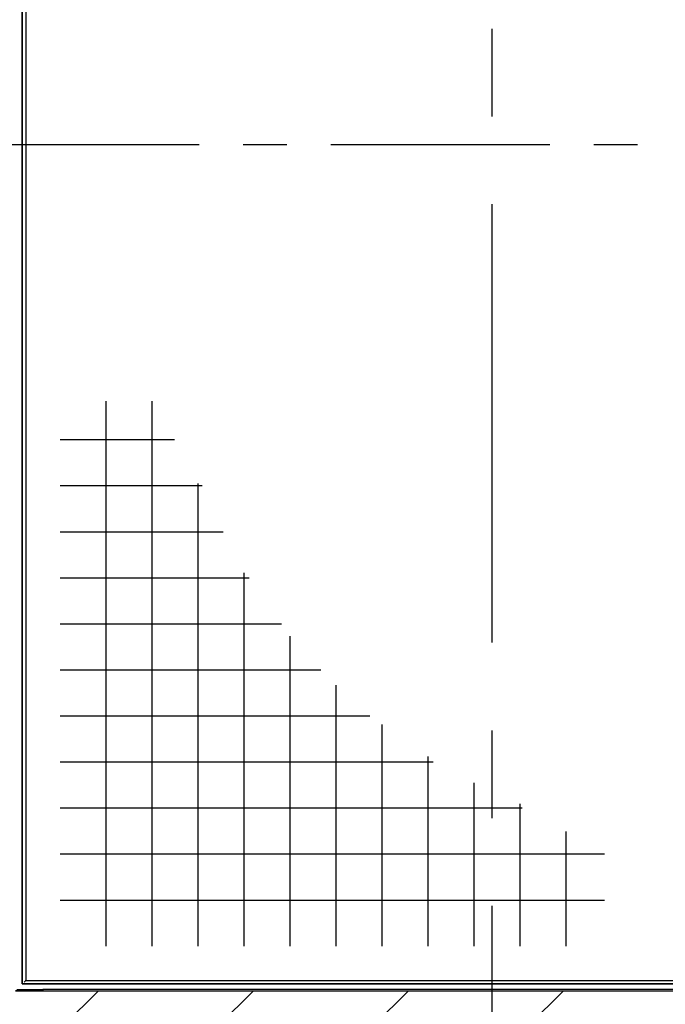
# Model space of a CAD drawing. Header units: millimetres. Extents: x 250 to 59450, y 0 to 41800.
# Tile 65 of 148: x 43589 to 44524, y 12477 to 13902. Entities that reach past the tile are written whole.
import ezdxf

# ---------------------------------------------------------------- set-up
doc = ezdxf.new("R2010")
doc.units = ezdxf.units.MM
doc.header["$LTSCALE"] = 50
doc.header["$PDSIZE"] = -1
doc.linetypes.add('CENTER', pattern=[10.16, 6.35, -1.27, 1.27, -1.27])
doc.linetypes.add('CENTERX2', pattern=[20.32, 12.7, -2.54, 2.54, -2.54])
doc.layers.add('KONTUR', color=7, linetype='Continuous')
doc.layers.add('SCHNITT', color=5, linetype='CENTER')
doc.styles.add('SLDTEXTSTYLE0', font='TXT', dxfattribs={"width": 0.605})

# ---------------------------------------------------------------- blocks, each defined once
blk = doc.blocks.new('Gitterrost')
at = {"color": 7, "linetype": 'Continuous', "lineweight": 0}
blk.add_point((0, 0), dxfattribs=at)
at = {"layer": 'KONTUR', "color": 8, "true_color": 0x808080}
for p, q in [((5817, -2483), (5817, -41924)), ((9150, -2483), (9150, -41924)), ((12483, -2483), (12483, -35964)), ((15817, -2483), (15817, -29510)), ((19150, -2483), (19150, -24930)), ((22483, -2483), (22483, -21376)), ((25817, -2483), (25817, -18520)), ((29150, -2483), (29150, -16196)), ((32483, -2483), (32483, -14306)), ((35817, -2483), (35817, -12787)), ((39150, -2483), (39150, -10787)), ((2483, -5817), (41924, -5817)), ((2483, -9150), (41924, -9150)), ((2483, -12483), (35964, -12483)), ((2483, -15817), (29510, -15817)), ((2483, -19150), (24930, -19150)), ((2483, -22483), (21376, -22483)), ((2483, -25817), (18520, -25817)), ((2483, -29150), (16196, -29150)), ((2483, -32483), (14306, -32483)), ((2483, -35817), (12787, -35817)), ((2483, -39150), (10787, -39150))]:
    blk.add_line(p, q, dxfattribs=at)
blk = doc.blocks.new('Block1')
at = {"color": 7, "linetype": 'Continuous', "rotation": 90.0000000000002}
blk.add_blockref('Gitterrost', (0, 0), dxfattribs=at)

msp = doc.modelspace()

# ---------------------------------------------------------------- hatches: boundary and pattern name
at = {"layer": 'SCHNITT', "linetype": 'Continuous', "lineweight": 18}
h = msp.add_hatch(dxfattribs=at)
h.set_pattern_fill('ANSI31', color=256, scale=50, angle=3e-322, style=0)
h.paths.add_polyline_path([(43582.36, 12496.38), (43622.36, 12496.38), (43622.36, 12498.38), (43584.36, 12498.38), (43584.36, 12536.38), (43582.36, 12536.38)], flags=0)
h = msp.add_hatch(dxfattribs=at)
h.set_pattern_fill('ANSI31', color=256, scale=50, angle=3e-322, style=0)
h.paths.add_polyline_path([(44582.36, 12496.38), (43582.36, 12496.38), (43582.36, 12446.38), (44582.36, 12446.38)], flags=0)

# ---------------------------------------------------------------- linework, layer by layer
at = {"color": 7, "linetype": 'CENTERX2'}
msp.add_line((44272.36, 24811.38), (44272.36, 6286.38), dxfattribs=at)
at = {"color": 250, "linetype": 'Continuous', "lineweight": 25, "true_color": 0x404040}
for p, q in [((43592.36, 12506.38), (43592.36, 16486.38)), ((43592.36, 16486.38), (43592.36, 12506.38)), ((50572.36, 12506.38), (43592.36, 12506.38)), ((43592.36, 12506.38), (50572.36, 12506.38)), ((43597.36, 12511.38), (43594.86, 12508.88))]:
    msp.add_line(p, q, dxfattribs=at)
at = {"color": 136, "linetype": 'Continuous', "lineweight": 25, "true_color": 0x008080}
for p, q in [((43597.36, 16481.38), (43597.36, 12511.38)), ((43597.36, 12511.38), (50567.36, 12511.38))]:
    msp.add_line(p, q, dxfattribs=at)
at = {"color": 7, "linetype": 'Continuous', "lineweight": 25}
for p, q in [((43582.36, 12496.38), (44582.36, 12496.38)), ((43622.36, 12496.38), (43582.36, 12496.38)), ((43584.36, 12498.38), (43622.36, 12498.38)), ((43622.36, 12498.38), (43622.36, 12496.38)), ((50542.36, 12498.38), (43622.36, 12498.38))]:
    msp.add_line(p, q, dxfattribs=at)
at = {"layer": 'SCHNITT'}
msp.add_line((50960.65, 13721.24), (27039.9, 13721.24), dxfattribs=at)

# ---------------------------------------------------------------- block references
at = {"color": 7, "linetype": 'Continuous', "xscale": 0.02, "yscale": 0.02, "zscale": 0.02}
msp.add_blockref('Block1', (43597.36, 12511.38), dxfattribs=at)

# ---------------------------------------------------------------- texts
at = {"layer": 'SCHNITT', "color": 96, "true_color": 0x008000, "insert": (43921.82, 14561.14), "char_height": 211.6667, "attachment_point": 2, "rotation": 90, "style": 'SLDTEXTSTYLE0'}
msp.add_mtext('Lackieren Platz 5', dxfattribs=at)

doc.saveas('drawing.dxf')
